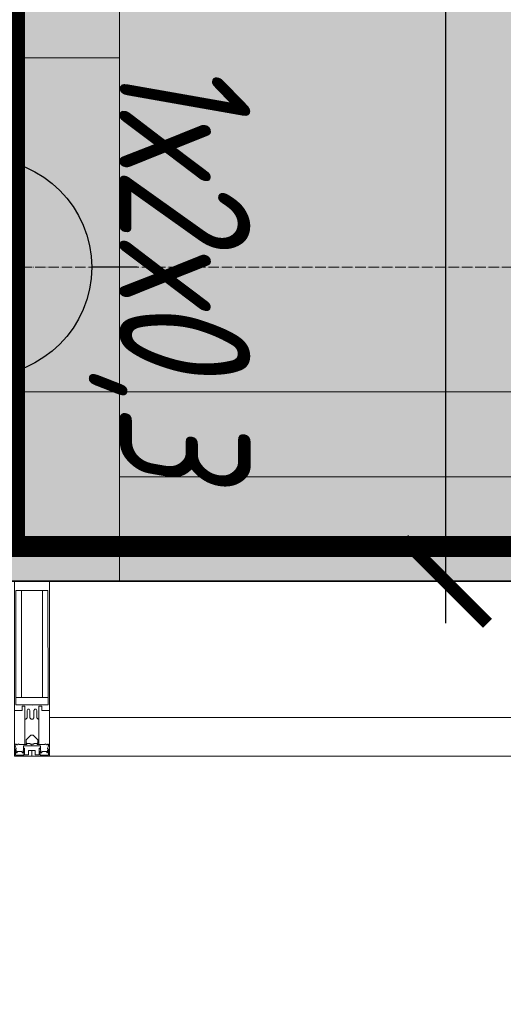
# Model space of a CAD drawing. Header units: millimetres. Extents: x -173851 to 481338, y -267897 to -21875.
# Tile 103 of 256: x -8087 to -7394, y -106445 to -105035. Entities that reach past the tile are written whole.
import ezdxf
from ezdxf import colors
from ezdxf.entities.mleader import LeaderData, LeaderLine
from ezdxf.enums import TextEntityAlignment as Align
from ezdxf.math import Vec2, Vec3

# ---------------------------------------------------------------- set-up
doc = ezdxf.new("R2010")
doc.units = ezdxf.units.MM
for name, pattern in [('( Hidden )', [0.375, 0.25, -0.125]), ('-D1d1-15x02', [19, 15, -2, 0, -2]), ('DASHDOT', [25.4, 12.7, -6.35, 0, -6.35])]:
    doc.linetypes.add(name, pattern=pattern)
doc.layers.get('Defpoints').update_dxf_attribs({"color": 31})
for name, color, linetype, lineweight in [('dim_light', 12, 'Continuous', 9), ('dim_pot', 183, 'Continuous', 9), ('EOM', 1, 'Continuous', 5), ('pot sh', 183, 'Continuous', 15), ('Импосты витража', 7, 'Continuous', 5), ('Оси', 7, 'Continuous', 5), ('Панели витража', 7, 'Continuous', 5), ('Перекрытия', 7, 'Continuous', 5), ('Стены', 7, 'Continuous', 5), ('Элементы узлов', 7, 'Continuous', 5)]:
    doc.layers.add(name, color=color, linetype=linetype, lineweight=lineweight)
for name, color, linetype, lineweight, true_color in [('dim_razv', 7, 'DASHDOT', 9, 0x0d1b0d), ('EOM vinoski', 7, 'Continuous', 5, 0x241b00), ('pol', 7, 'Continuous', 15, 0x55666d)]:
    doc.layers.add(name, color=color, linetype=linetype, lineweight=lineweight, true_color=true_color)
doc.styles.add('fl_iso paper', font='isocpeur.ttf', dxfattribs={"width": 0.8, "oblique": 10})
doc.dimstyles.new('In tre 1_75', dxfattribs={"dimtxt": 220, "dimasz": 120, "dimexe": 60, "dimexo": 10, "dimgap": 50, "dimtad": 1, "dimdec": 0, "dimrnd": 5, "dimzin": 0, "dimdsep": 46, "dimtxsty": 'fl_iso paper', "dimblk": 'ARCHTICK', "dimcen": 0, "dimdle": 60, "dimadec": 0, "dimazin": 0, "dimtfac": 1, "dimtdec": 0, "dimtofl": 0, "dimtmove": 1, "dimatfit": 1, "dimfxl": 1, "dimtfill": 1, "dimtolj": 1, "dimtzin": 0, "dimarcsym": 1})

# ---------------------------------------------------------------- blocks, each defined once
blk = doc.blocks.new('_DOT')
at = {"color": 0, "linetype": 'ByBlock'}
blk.add_line((-0.5, 0), (-1, 0), dxfattribs=at)
at = {"color": 0, "linetype": 'ByBlock', "const_width": 0.5}
blk.add_lwpolyline([(-0.25, 0, 1), (0.25, 0, 1)], format="xyb", close=True, dxfattribs=at)
blk = doc.blocks.new('*U139')
at = {"layer": 'EOM', "color": 0, "lineweight": 25}
blk.add_line((6.241156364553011e-05, 147.1317710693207), (4.399000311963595e-05, 103.7040129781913), dxfattribs=at)
blk.add_lwpolyline([(103.7040569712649, 0), (-103.7040569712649, -4.806508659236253e-12)], dxfattribs=at)
blk.add_arc((0, -4.399307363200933e-05), 103.7040569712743, 359.9999756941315, 179.9999756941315, dxfattribs=at)
at = {"layer": 'EOM', "color": 0, "style": 'fl_iso paper', "oblique": 10, "width": 0.8}
blk.add_attdef('SOC', text='', height=125, dxfattribs=at).set_placement((6.241163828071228e-05, 192.5639280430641), align=Align.MIDDLE_CENTER)
blk = doc.blocks.new('_ArchTick')
at = {"color": 0, "linetype": 'ByBlock', "lineweight": 9, "const_width": 0.15}
blk.add_lwpolyline([(-0.5, -0.5), (0.5, 0.5)], dxfattribs=at)
blk = doc.blocks.new('*D819')
at = {"layer": 'Defpoints', "color": 0, "linetype": 'ByBlock', "transparency": 16777216}
for p in [(-6641.730706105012, -98139.58810520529), (-7476.80338933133, -105839.6011111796), (-6815.147262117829, -105839.6011111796)]:
    blk.add_point(p, dxfattribs=at)
at = {"layer": 'dim_light', "color": 0, "linetype": 'ByBlock', "lineweight": -2, "transparency": 16777216}
for p, q in [((-7476.803389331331, -98079.58810520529), (-7476.80338933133, -105899.6011111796)), ((-6651.730706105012, -98139.58810520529), (-7536.803389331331, -98139.58810520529)), ((-6825.147262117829, -105839.6011111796), (-7536.80338933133, -105839.6011111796))]:
    blk.add_line(p, q, dxfattribs=at)
at = {"layer": 'dim_light', "color": 0, "linetype": 'ByBlock', "lineweight": -2, "transparency": 16777216, "xscale": 120, "yscale": 120, "zscale": 120}
for p, rotation in [((-7476.803389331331, -98139.58810520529), 90), ((-7476.80338933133, -105839.6011111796), 270)]:
    blk.add_blockref('_ArchTick', p, dxfattribs=dict(at, rotation=rotation))
at = {"layer": 'dim_light', "color": 0, "linetype": 'ByBlock', "transparency": 16777216, "insert": (-7636.803389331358, -101989.5946081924), "char_height": 220, "attachment_point": 5, "rotation": 90, "style": 'fl_iso paper', "bg_fill": 3, "box_fill_scale": 1.1, "bg_fill_color": 256, "bg_fill_true_color": 13158600, "bg_fill_transparency": 0}
blk.add_mtext('\\A1;7700', dxfattribs=at)
blk = doc.blocks.new('*D1228')
at = {"layer": 'Defpoints', "color": 0, "linetype": 'ByBlock', "transparency": 16777216}
for p in [(-6494.12749641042, -98089.58810506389), (-7167.346027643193, -105838.7881052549), (-6280.4385680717, -105838.7881052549)]:
    blk.add_point(p, dxfattribs=at)
at = {"layer": 'dim_pot', "color": 0, "linetype": 'ByBlock', "lineweight": -2, "transparency": 16777216}
for p, q in [((-7167.346027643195, -98029.58810506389), (-7167.346027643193, -105898.7881052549)), ((-6504.12749641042, -98089.58810506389), (-7227.346027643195, -98089.58810506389)), ((-6290.4385680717, -105838.7881052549), (-7227.346027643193, -105838.7881052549))]:
    blk.add_line(p, q, dxfattribs=at)
at = {"layer": 'dim_pot', "color": 0, "linetype": 'ByBlock', "lineweight": -2, "transparency": 16777216, "xscale": 120, "yscale": 120, "zscale": 120}
for p, rotation in [((-7167.346027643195, -98089.58810506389), 90), ((-7167.346027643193, -105838.7881052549), 270)]:
    blk.add_blockref('_ArchTick', p, dxfattribs=dict(at, rotation=rotation))
at = {"layer": 'dim_pot', "color": 0, "linetype": 'ByBlock', "transparency": 16777216, "insert": (-7327.346027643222, -101964.1881051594), "char_height": 220, "attachment_point": 5, "rotation": 90, "style": 'fl_iso paper', "bg_fill": 3, "box_fill_scale": 1.1, "bg_fill_color": 256, "bg_fill_true_color": 13158600, "bg_fill_transparency": 0}
blk.add_mtext('\\A1;7750', dxfattribs=at)
blk = doc.blocks.new('System Panel - A_PAN_Glass-8205127-50_AS_Plan_L01_Маркировочный - зависимый 4')
at = {"layer": 'Панели витража'}
for p, q in [((524.9999997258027, 54.99999999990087), (-524.9999997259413, 54.99999999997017)), ((-524.9999997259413, 54.99999999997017), (-524.9999997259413, -6.930349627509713e-11)), ((524.9999997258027, -6.930349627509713e-11), (524.9999997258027, 54.99999999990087)), ((-524.9999997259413, -6.930349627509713e-11), (524.9999997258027, -6.930349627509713e-11))]:
    blk.add_line(p, q, dxfattribs=at)
blk = doc.blocks.new('Rectangular Mullion - 50Wx250H-V11-50_AS_Plan_L01_Маркировочный - зависимый 4')
at = {"layer": 'Элементы узлов'}
for p, q in [((-24.99999999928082, 65.24999999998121), (-24.99999999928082, 250.0000000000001)), ((-24.99999999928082, 250.0000000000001), (1.10097131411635e-10, 250.0000000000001)), ((24.99999999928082, 250.0000000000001), (-1.10097131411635e-10, 250.0000000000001)), ((24.99999999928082, 65.24999999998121), (24.99999999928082, 250.0000000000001)), ((-23.00000000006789, 237.2999998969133), (0, 237.2999998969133)), ((-23.00000000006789, 237.2999998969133), (-23.00000000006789, 73.55000000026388)), ((-14.90000002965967, 83.95000000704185), (-14.90000002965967, 237.2999998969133)), ((23.00000000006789, 237.2999998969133), (0, 237.2999998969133)), ((14.90000002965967, 83.95000000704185), (14.90000002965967, 237.2999998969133)), ((23.00000000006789, 237.2999998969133), (23.00000000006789, 73.55000000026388)), ((0, 83.95000000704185), (-23.00000000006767, 83.95000000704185)), ((-0.5000000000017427, 73.55000000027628), (-23.00000000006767, 73.55000000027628)), ((-14.00000000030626, 71.25000000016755), (-14.00000000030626, 65.24999999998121)), ((-10.00000000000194, 71.25000000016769), (-14.00000000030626, 71.25000000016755)), ((-10.00000000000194, 53.00000000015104), (-10.00000000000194, 71.25000000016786)), ((0, 83.95000000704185), (23.00000000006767, 83.95000000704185)), ((0.5000000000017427, 73.55000000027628), (23.00000000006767, 73.55000000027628)), ((10.00000000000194, 71.25000000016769), (14.00000000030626, 71.25000000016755)), ((10.00000000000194, 53.00000000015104), (10.00000000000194, 71.25000000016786)), ((14.00000000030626, 71.25000000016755), (14.00000000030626, 65.24999999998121)), ((-14.00000000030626, 65.24999999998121), (-24.99999999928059, 65.24999999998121)), ((-7.037932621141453, 65.22019715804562), (-5.866025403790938, 67.25000000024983)), ((-7.037932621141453, 65.22019715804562), (-7.037932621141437, 54.66206737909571)), ((-4.133974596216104, 67.2500000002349), (-5.866025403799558, 67.25000000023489)), ((-4.133974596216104, 67.2500000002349), (-2.921875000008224, 65.06465906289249)), ((-2.921875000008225, 65.06465906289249), (-2.921875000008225, 54.6218750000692)), ((4.133974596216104, 67.2500000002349), (2.921875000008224, 65.06465906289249)), ((2.921875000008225, 65.06465906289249), (2.921875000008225, 54.6218750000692)), ((4.133974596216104, 67.2500000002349), (5.866025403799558, 67.25000000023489)), ((7.037932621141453, 65.22019715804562), (5.866025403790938, 67.25000000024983)), ((7.037932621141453, 65.22019715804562), (7.037932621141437, 54.66206737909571)), ((14.00000000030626, 65.24999999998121), (24.99999999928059, 65.24999999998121)), ((-8.700000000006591, 53.00000000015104), (-10.00000000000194, 53.00000000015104)), ((-10.00000000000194, 53.00000000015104), (-10.00000000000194, 16.99995160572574)), ((-8.700000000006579, 53.00000000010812), (-7.037932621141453, 54.66206737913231)), ((-1.300000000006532, 53.0000000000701), (-2.921875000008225, 54.6218750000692)), ((6.526812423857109e-12, 53.00000000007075), (-1.300000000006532, 53.00000000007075)), ((-6.526812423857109e-12, 53.00000000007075), (1.300000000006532, 53.00000000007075)), ((1.300000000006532, 53.0000000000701), (2.921875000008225, 54.6218750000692)), ((8.700000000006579, 53.00000000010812), (7.037932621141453, 54.66206737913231)), ((8.700000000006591, 53.00000000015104), (10.00000000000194, 53.00000000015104)), ((10.00000000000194, 53.00000000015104), (10.00000000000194, 16.99995160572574)), ((-8.499999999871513, 22.992756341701), (-1.514655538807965, 29.97810080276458)), ((-1.514655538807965, 29.97810080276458), (0, 29.97810080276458)), ((1.514655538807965, 29.97810080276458), (0, 29.97810080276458)), ((8.499999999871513, 22.992756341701), (1.514655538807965, 29.97810080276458)), ((-23.84999999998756, 14.57300708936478), (-24.99999999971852, 14.2340920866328)), ((-24.99999999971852, -3.563309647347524e-11), (-24.99999999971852, 14.2340920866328)), ((-22.31562543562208, 16.99995160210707), (-23.84999999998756, 16.99995160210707)), ((-23.84999999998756, 16.99995160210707), (-23.84999999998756, 14.57300708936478)), ((-22.5154942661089, 10.57659988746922), (-23.84999999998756, 14.57300708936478)), ((-22.31562543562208, 16.99995160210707), (-22.31562543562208, 16.0159351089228)), ((-22.31562543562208, 16.0159351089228), (-21.32717362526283, 16.0159351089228)), ((-18.99594636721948, 17.64827800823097), (-21.32717362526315, 16.01593510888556)), ((-18.37175191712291, 16.59995159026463), (-18.99594636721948, 17.64827800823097)), ((-7.381216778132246, 16.59995159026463), (-18.37175191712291, 16.59995159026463)), ((-12.19999999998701, 9.01334733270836), (-12.19999999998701, 14.79995160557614)), ((-12.19999999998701, 14.79995160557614), (1.241278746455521e-11, 14.79995160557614)), ((-10.00000000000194, 16.99995160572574), (-7.500000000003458, 16.99995160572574)), ((-8.50000000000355, 18.45620160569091), (-8.50000000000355, 22.99275634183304)), ((-7.500000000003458, 18.45620160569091), (-8.50000000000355, 18.45620160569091)), ((-7.500000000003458, 16.99995160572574), (-7.500000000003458, 18.45620160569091)), ((-7.381216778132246, 17.9999515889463), (-7.381216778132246, 16.59995159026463)), ((-2.629720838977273, 17.9999515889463), (-7.381216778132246, 17.9999515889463)), ((-2.629720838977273, 17.9999515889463), (-2.629720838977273, 16.82962325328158)), ((-2.629720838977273, 16.82962325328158), (1.241278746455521e-11, 16.82962325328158)), ((2.629720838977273, 16.82962325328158), (-1.241278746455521e-11, 16.82962325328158)), ((-1.241278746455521e-11, 14.79995160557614), (-1.241278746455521e-11, 16.82962325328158)), ((1.241278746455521e-11, 14.79995160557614), (1.241278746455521e-11, 16.82962325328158)), ((12.19999999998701, 14.79995160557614), (-1.241278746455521e-11, 14.79995160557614)), ((2.629720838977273, 17.9999515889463), (2.629720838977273, 16.82962325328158)), ((2.629720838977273, 17.9999515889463), (7.381216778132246, 17.9999515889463)), ((7.381216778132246, 17.9999515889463), (7.381216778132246, 16.59995159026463)), ((7.381216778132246, 16.59995159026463), (18.37175191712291, 16.59995159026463)), ((7.500000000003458, 18.45620160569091), (8.50000000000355, 18.45620160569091)), ((7.500000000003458, 16.99995160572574), (7.500000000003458, 18.45620160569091)), ((10.00000000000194, 16.99995160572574), (7.500000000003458, 16.99995160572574)), ((8.50000000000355, 18.45620160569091), (8.50000000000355, 22.99275634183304)), ((12.19999999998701, 9.01334733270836), (12.19999999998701, 14.79995160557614)), ((18.37175191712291, 16.59995159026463), (18.99594636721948, 17.64827800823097)), ((18.99594636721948, 17.64827800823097), (21.32717362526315, 16.01593510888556)), ((22.31562543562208, 16.0159351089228), (21.32717362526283, 16.0159351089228)), ((22.31562543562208, 16.99995160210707), (22.31562543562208, 16.0159351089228)), ((22.31562543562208, 16.99995160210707), (23.84999999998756, 16.99995160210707)), ((22.5154942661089, 10.57659988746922), (23.84999999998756, 14.57300708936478)), ((23.84999999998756, 16.99995160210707), (23.84999999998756, 14.57300708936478)), ((23.84999999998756, 14.57300708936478), (24.99999999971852, 14.2340920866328)), ((24.99999999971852, -3.563309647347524e-11), (24.99999999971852, 14.2340920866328)), ((-22.5154942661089, 10.57659988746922), (-23.69999999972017, 9.887595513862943)), ((-23.69999999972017, 1.299999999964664), (-23.69999999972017, 9.887595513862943)), ((-23.69999999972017, 1.299999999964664), (-11.79999999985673, 1.299999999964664)), ((-23.23052442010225, 10.16068049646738), (-22.4999999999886, 7.97299933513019)), ((-22.4999999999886, 7.972999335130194), (-22.4999999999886, 4.498266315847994)), ((-21.2999999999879, 4.498266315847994), (-22.4999999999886, 4.498266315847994)), ((-21.2999999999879, 4.498266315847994), (-21.2999999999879, 6.499951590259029)), ((-21.2999999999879, 6.499951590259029), (-14.19999999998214, 6.499951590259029)), ((-14.19999999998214, 6.499951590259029), (-14.19999999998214, 4.498266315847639)), ((-13.17298132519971, 4.498266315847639), (-14.19999999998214, 4.498266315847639)), ((-13.17298132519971, 4.498266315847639), (-12.19750689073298, 7.212514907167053)), ((-12.69968128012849, 7.622988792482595), (-11.34289360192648, 11.39823795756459)), ((-12.69968128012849, 7.622988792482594), (-11.79999999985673, 6.887595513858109)), ((-11.79999999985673, 1.299999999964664), (-11.79999999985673, 6.887595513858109)), ((-10.49999999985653, 11.23409208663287), (-11.26476860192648, 11.39823795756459)), ((-10.49999999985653, 1.499999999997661), (-10.49999999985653, 11.23409208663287)), ((-4.799999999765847, 1.499999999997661), (-10.49999999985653, 1.499999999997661)), ((0, 7.99999999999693), (-4.799999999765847, 7.99999999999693)), ((-4.799999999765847, 1.499999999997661), (-4.799999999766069, 7.99999999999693)), ((0, -3.563309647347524e-11), (0, 7.99999999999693)), ((0, 7.99999999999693), (4.799999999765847, 7.99999999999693)), ((0, -3.563309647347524e-11), (0, 7.99999999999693)), ((4.799999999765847, 1.499999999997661), (4.799999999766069, 7.99999999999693)), ((4.799999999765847, 1.499999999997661), (10.49999999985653, 1.499999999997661)), ((10.49999999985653, 11.23409208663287), (11.26476860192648, 11.39823795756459)), ((10.49999999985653, 1.499999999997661), (10.49999999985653, 11.23409208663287)), ((12.69968128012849, 7.622988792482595), (11.34289360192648, 11.39823795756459)), ((12.69968128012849, 7.622988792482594), (11.79999999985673, 6.887595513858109)), ((11.79999999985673, 1.299999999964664), (11.79999999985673, 6.887595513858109)), ((23.69999999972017, 1.299999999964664), (11.79999999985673, 1.299999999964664)), ((13.17298132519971, 4.498266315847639), (12.19750689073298, 7.212514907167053)), ((13.17298132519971, 4.498266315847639), (14.19999999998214, 4.498266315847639)), ((21.2999999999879, 6.499951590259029), (14.19999999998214, 6.499951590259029)), ((14.19999999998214, 6.499951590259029), (14.19999999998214, 4.498266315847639)), ((21.2999999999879, 4.498266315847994), (21.2999999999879, 6.499951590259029)), ((21.2999999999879, 4.498266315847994), (22.4999999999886, 4.498266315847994)), ((23.23052442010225, 10.16068049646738), (22.4999999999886, 7.97299933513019)), ((22.4999999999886, 7.972999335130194), (22.4999999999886, 4.498266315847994)), ((22.5154942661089, 10.57659988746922), (23.69999999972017, 9.887595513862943)), ((23.69999999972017, 1.299999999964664), (23.69999999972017, 9.887595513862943)), ((-24.99999999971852, -3.563309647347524e-11), (1.400959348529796e-10, -3.563309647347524e-11)), ((24.99999999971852, -3.563309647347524e-11), (-1.400959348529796e-10, -3.563309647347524e-11))]:
    blk.add_line(p, q, dxfattribs=at)
for centre, radius, start, end in [((-0.5000000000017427, 73.05000000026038), 0.5000000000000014, 359.9999999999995, 89.9999999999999), ((0.5000000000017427, 73.05000000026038), 0.4999999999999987, 90.00000000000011, 180.0000000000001)]:
    blk.add_arc(centre, radius, start, end, dxfattribs=at)
blk = doc.blocks.new('Rectangular Mullion - R_StandardFrame_50Wx250H-4760732-50_AS_Plan_L01_Маркировочный - зависимый 4')
at = {"layer": 'Импосты витража', "lineweight": 9}
for p, q in [((-25.00000000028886, -249.9999999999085), (-25.00000000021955, 6.930349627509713e-11)), ((-25.00000000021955, 6.930349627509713e-11), (25.00000000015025, 6.930349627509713e-11)), ((25.00000000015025, 6.930349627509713e-11), (25.00000000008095, -249.9999999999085)), ((25.00000000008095, -249.9999999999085), (-25.00000000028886, -249.9999999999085))]:
    blk.add_line(p, q, dxfattribs=at)
blk = doc.blocks.new('RST_AR_KMN_R22_SLB_FCD_rvt-1-50_AS_Plan_L01_Маркировочный - зависимый 4')
at = {"layer": 'Импосты витража', "lineweight": 5, "rotation": 0.001808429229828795}
blk.add_blockref('Rectangular Mullion - 50Wx250H-V11-50_AS_Plan_L01_Маркировочный - зависимый 4', (78483.71974245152, 32628.20510643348), dxfattribs=at)
at = {"layer": 'Импосты витража', "lineweight": 5, "extrusion": (0, 0, -1), "rotation": 179.9981915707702}
blk.add_blockref('Rectangular Mullion - R_StandardFrame_50Wx250H-4760732-50_AS_Plan_L01_Маркировочный - зависимый 4', (-78483.71974245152, 32628.20510643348), dxfattribs=at)
at = {"layer": 'Панели витража', "lineweight": 5, "rotation": 0.001808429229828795}
blk.add_blockref('System Panel - A_PAN_Glass-8205127-50_AS_Plan_L01_Маркировочный - зависимый 4', (79033.71974190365, 32628.2224661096), dxfattribs=at)

msp = doc.modelspace()

# ---------------------------------------------------------------- hatches: boundary and pattern name
at = {"layer": 'pol', "true_color": 0xa6a6a6}
h = msp.add_hatch(color=253, dxfattribs=at)
h.dxf.hatch_style = 1
h.paths.add_polyline_path([(-28194.92749652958, -86219.58801258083), (-28194.92749652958, -78989.58810517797), (-24044.12749692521, -78989.58810530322), (-24044.12749692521, -83819.58810511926), (-24764.12749692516, -83819.58810511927), (-24764.12749692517, -86789.5881052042), (-25324.12749692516, -86789.5881052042), (-25324.12749692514, -86219.58819790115)])
edge = h.paths.add_edge_path(flags=17)
edge.add_line((-21196.43569949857, -78088.29358020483), (-21194.68003962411, -81039.23130297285))
edge.add_arc((-21794.67993343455, -81039.5882728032), 600.0000000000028, -89.97284325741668, 0.034088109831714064, ccw=False)
edge.add_line((-21794.39554870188, -81639.58820540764), (-21795.00537707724, -81639.5884944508))
edge.add_arc((-21794.72099234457, -82239.58842705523), 600.0000000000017, 90.02715674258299, 180.0301743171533)
edge.add_line((-22394.7209091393, -82239.90441175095), (-22392.50901623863, -86439.90388762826))
edge.add_arc((-21792.50909944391, -86439.58790293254), 599.9999999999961, 180.0301743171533, 270.0000000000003)
edge.add_line((-21792.50909944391, -87039.58790293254), (-21191.90867825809, -87039.58790293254))
edge.add_line((-21191.90867825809, -87039.58790293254), (-21191.90867825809, -87639.58810511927))
edge.add_line((-21191.90867825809, -87639.58810511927), (-22392.19340000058, -87639.58810511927))
edge.add_arc((-22392.19340000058, -87039.58810511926), 600.0000000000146, 180.0271567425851, 269.99999999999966, ccw=False)
edge.add_line((-22992.19333260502, -87039.87248985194), (-22995.03704536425, -81040.15707680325))
edge.add_arc((-22395.03711275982, -81039.87269207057), 599.9999999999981, 90.027156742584, 180.0271567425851, ccw=False)
edge.add_line((-22395.3214974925, -80439.87275946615), (-22394.89784251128, -80439.87255866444))
edge.add_arc((-22395.18222724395, -79839.87262606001), 600.0000000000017, 270.027156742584, 360.0410189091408)
edge.add_line((-21795.18238100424, -79839.44307708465), (-21796.43574792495, -78088.72312932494))
edge.add_line((-21796.43574792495, -78088.72312932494), (-21196.43569949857, -78088.29358020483))
edge = h.paths.add_edge_path()
edge.add_line((-22867.53051351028, -76990.38810520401), (-23694.12749692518, -76990.38810520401))
edge.add_line((-23694.12749692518, -76990.38810520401), (-23694.12749692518, -77594.5882327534))
edge.add_line((-23694.12749692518, -77594.5882327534), (-24044.0917835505, -77597.08797765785))
edge.add_line((-24044.0917835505, -77597.08797765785), (-24044.12749692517, -77189.58810520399))
edge.add_line((-24044.12749692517, -77189.58810520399), (-25494.12749681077, -77189.58810520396))
edge.add_line((-25494.12749681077, -77189.58810520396), (-25494.14997868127, -76590.38810511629))
edge.add_line((-25494.14997868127, -76590.38810511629), (-28193.32749652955, -76590.38810511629))
edge.add_line((-28193.32749652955, -76590.38810511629), (-28193.32749652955, -78489.58810511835))
edge.add_line((-28193.32749652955, -78489.58810511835), (-26544.12749692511, -78489.58810511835))
edge.add_line((-26544.12749692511, -78489.58810511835), (-26544.12749692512, -78789.58810524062))
edge.add_line((-26544.12749692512, -78789.58810524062), (-23694.12749692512, -78789.58810520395))
edge.add_line((-23694.12749692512, -78789.58810520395), (-23694.12749692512, -88739.588105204))
edge.add_line((-23694.12749692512, -88739.588105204), (-21194.12749681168, -88739.588105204))
edge.add_line((-21194.12749681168, -88739.588105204), (-21194.12749681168, -82839.58810511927))
edge.add_line((-21194.12749681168, -82839.58810511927), (-19994.12749719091, -82839.58810511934))
edge.add_line((-19994.12749719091, -82839.58810511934), (-19994.12749719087, -82339.31921960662))
edge.add_line((-19994.12749719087, -82339.31921960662), (-19124.12749681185, -82339.31921960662))
edge.add_line((-19124.12749681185, -82339.31921960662), (-19124.52749681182, -76989.58810520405))
edge.add_line((-19124.52749681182, -76989.58810520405), (-19950.53228196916, -76989.58810520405))
edge.add_arc((-21409.12749652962, -76639.58810492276), 1500.000000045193, 193.5248260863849, 346.5066011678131, ccw=False)
h.paths.add_polyline_path([(-20994.12749681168, -85539.58810520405), (-13744.1274964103, -85539.58810520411), (-13744.1274964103, -87839.58810520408), (-13844.12749641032, -87839.58810520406), (-15094.12749681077, -87839.58810520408), (-20994.12749681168, -87839.58810520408)])
h.paths.add_polyline_path([(-16689.12749681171, -94339.5881052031), (-13849.12749640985, -94339.5881052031), (-13849.12749640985, -92289.5881052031), (-16689.12749681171, -92289.5881052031)], flags=17)
edge = h.paths.add_edge_path(flags=17)
edge.add_line((-11143.55835974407, -92489.56590899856), (-11144.05718459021, -92489.56590899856))
edge.add_arc((-11144.05718459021, -91889.56590899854), 600.0000000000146, 180.030751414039, 269.9999999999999, ccw=False)
edge.add_line((-11744.05709817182, -91889.88793703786), (-11746.95591251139, -86488.84162752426))
edge.add_arc((-12346.955826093, -86489.16365556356), 600.0000000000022, 0.0307514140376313, 90.02715674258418)
edge.add_line((-12347.24021082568, -85889.16372295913), (-13544.4119373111, -85889.73115195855))
edge.add_line((-13544.4119373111, -85889.73115195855), (-13544.12749641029, -86489.84958905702))
edge.add_line((-13544.12749641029, -86489.84958905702), (-12947.09021708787, -86489.56660854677))
edge.add_arc((-12946.8058323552, -87089.56654115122), 600.0000000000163, 0.028189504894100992, 90.02715674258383, ccw=False)
edge.add_line((-12346.8059049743, -87089.27134135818), (-12343.85361652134, -93089.86110879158))
edge.add_arc((-11743.85368914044, -93089.56590899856), 600.0000000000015, 180.0281895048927, 269.9999999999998)
edge.add_line((-11743.85368914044, -93689.56590899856), (-11143.55835974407, -93689.56590899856))
edge.add_line((-11143.55835974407, -93689.56590899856), (-11143.55835974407, -92489.56590899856))
h.paths.add_polyline_path([(-9564.149978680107, -93089.58810524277), (-9564.149978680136, -96089.58810524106), (-11144.14964157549, -96089.58810524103), (-11144.14964157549, -96739.58810520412), (-12744.14997847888, -96739.5881052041), (-12744.14997847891, -95339.58810520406), (-13094.14997827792, -95339.58810520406), (-13094.14997827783, -93889.5881052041), (-13544.14997867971, -93889.58810520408), (-13544.14997867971, -92089.5881052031), (-16694.14997867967, -92089.58810520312), (-16694.14997867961, -90539.58810520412), (-13194.14997827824, -90539.58810520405), (-13194.14997827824, -89459.58810520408), (-13544.14997827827, -89459.58810520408), (-13544.1499783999, -84414.58810520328), (-13144.12749653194, -84414.58810520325), (-13144.12749653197, -82839.58810520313), (-13244.12749681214, -82839.58810520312), (-13244.12749681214, -81089.58810508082), (-13544.12749681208, -81089.58810508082), (-13544.12749681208, -80639.58810524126), (-11544.12749666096, -80639.58810524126), (-11544.12749666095, -82739.58810524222), (-11443.76800688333, -82739.5881052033), (-11443.76800688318, -84414.58810520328), (-11144.14997868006, -84414.58810520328), (-11144.14997868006, -87509.58810524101), (-11514.14997868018, -87509.58810524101), (-11514.14997868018, -90539.58810520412), (-11144.14997868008, -90539.58810520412), (-11144.14964157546, -93089.588105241)])
edge = h.paths.add_edge_path()
edge.add_line((-11146.63135644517, -93089.58601444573), (-10789.12749681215, -93089.58810524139))
edge.add_line((-10789.12749681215, -93089.58810524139), (-10789.12749681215, -92609.58810524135))
edge.add_line((-10789.12749681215, -92609.58810524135), (-7945.501746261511, -92609.58810524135))
edge.add_line((-7945.501746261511, -92609.58810524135), (-7345.501798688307, -92609.58810524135))
edge.add_line((-7345.501798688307, -92609.58810524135), (-7342.993586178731, -100889.766177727))
edge.add_arc((-7942.993534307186, -100889.515354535), 600.0000005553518, 270.0253169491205, 359.9760481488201, ccw=False)
edge.add_arc((-7942.44403111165, -102089.5152291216), 600.0000000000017, 90.02715674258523, 180.0285281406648)
edge.add_line((-8542.443956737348, -102089.8139750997), (-8540.77858455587, -104839.5881052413))
edge.add_line((-8540.77858455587, -104839.5881052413), (-9140.779144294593, -104839.5881052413))
edge.add_line((-9140.779144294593, -104839.5881052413), (-9142.73019566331, -100889.8310144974))
edge.add_arc((-8542.730269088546, -100889.5341807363), 600.0000000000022, 90.02715674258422, 180.0283455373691, ccw=False)
edge.add_line((-8543.014653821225, -100289.5342481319), (-8542.973281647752, -100289.5342285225))
edge.add_arc((-8543.257666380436, -99689.53429591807), 600.0000000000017, 270.0271567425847, 360.0237094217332)
edge.add_line((-7943.257717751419, -99689.28601144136), (-7945.243980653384, -94289.31762452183))
edge.add_arc((-8545.243929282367, -94289.56590899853), 599.9999999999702, 0.02370942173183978, 90.00000000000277)
edge.add_line((-8545.243929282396, -93689.56590899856), (-11146.6348653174, -93689.56590899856))
edge.add_line((-11146.6348653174, -93689.56590899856), (-11146.63135644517, -93089.58601444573))
edge = h.paths.add_edge_path(flags=17)
edge.add_line((-10944.15128060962, -102689.5910616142), (-10342.06466726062, -102689.5910616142))
edge.add_arc((-10342.06466726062, -102089.5910616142), 600, 270, 360.0274455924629)
edge.add_line((-9742.0647360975, -102089.303652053), (-9743.214117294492, -99689.84054366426))
edge.add_arc((-9143.214186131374, -99689.55313410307), 600.0000000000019, 90.02715674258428, 180.0274455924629, ccw=False)
edge.add_arc((-9143.498570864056, -98489.55320149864), 600, 270.0000000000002, 358.2550162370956)
edge.add_line((-8543.776814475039, -98507.82380394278), (-8544.637600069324, -96689.27239002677))
edge.add_arc((-9144.637532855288, -96689.5563915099), 600.0000000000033, 0.02712014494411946, 89.99999999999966)
edge.add_line((-9144.637532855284, -96089.5563915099), (-9944.127640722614, -96089.5563915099))
edge.add_line((-9944.127640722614, -96089.5563915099), (-9944.127496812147, -97289.58810508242))
edge.add_line((-9944.127496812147, -97289.58810508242), (-10944.14997868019, -97289.58810506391))
edge.add_line((-10944.14997868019, -97289.58810506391), (-10944.15128060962, -102689.5910616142))
edge = h.paths.add_edge_path()
edge.add_line((-10144.14997868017, -96089.58810522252), (-10144.14997868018, -97289.58810506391))
edge.add_line((-10144.14997868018, -97289.58810506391), (-10944.14997868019, -97289.58810506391))
edge.add_line((-10944.14997868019, -97289.58810506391), (-10944.14997868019, -105838.7881052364))
edge.add_line((-10944.14997868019, -105838.7881052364), (-9144.149978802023, -105838.7881052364))
edge.add_line((-9144.149978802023, -105838.7881052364), (-9144.149978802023, -104839.5881052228))
edge.add_line((-9144.149978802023, -104839.5881052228), (-8144.149978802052, -104839.5881052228))
edge.add_line((-8144.149978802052, -104839.5881052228), (-8144.149978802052, -105839.5881052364))
edge.add_line((-8144.149978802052, -105839.5881052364), (-6645.814894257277, -105838.7881052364))
edge.add_line((-6645.814894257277, -105838.7881052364), (-6635.026875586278, -105820.1027087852))
edge.add_line((-6635.026875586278, -105820.1027087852), (-6615.13573239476, -105831.5868656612))
edge.add_line((-6615.13573239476, -105831.5868656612), (-6611.45126787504, -105825.2051859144))
edge.add_arc((-5869.201267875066, -104539.5904739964), 1484.499999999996, -59.030779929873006, 240.00000000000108, ccw=False)
edge.add_line((-5105.310938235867, -105812.4658859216), (-5094.210018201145, -105839.6796395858))
edge.add_line((-5094.210018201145, -105839.6796395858), (-3444.118414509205, -105839.6275576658))
edge.add_line((-3444.118414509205, -105839.6275576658), (-3444.149978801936, -104839.5881052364))
edge.add_line((-3444.149978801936, -104839.5881052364), (-2644.149978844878, -104839.5881052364))
edge.add_line((-2644.149978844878, -104839.5881052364), (-2644.149978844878, -100989.5881052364))
edge.add_line((-2644.149978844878, -100989.5881052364), (-3444.172460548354, -100989.5881052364))
edge.add_line((-3444.172460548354, -100989.5881052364), (-3444.172460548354, -99989.58810523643))
edge.add_line((-3444.172460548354, -99989.58810523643), (-2644.149978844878, -99989.58810523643))
edge.add_line((-2644.149978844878, -99989.58810523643), (-2644.149978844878, -97789.58810506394))
edge.add_line((-2644.149978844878, -97789.58810506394), (-5594.149978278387, -97789.58810506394))
edge.add_line((-5594.149978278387, -97789.58810506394), (-5594.149978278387, -98089.58810506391))
edge.add_line((-5594.149978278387, -98089.58810506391), (-6494.149978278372, -98089.58810506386))
edge.add_line((-6494.149978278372, -98089.58810506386), (-6494.149978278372, -97089.5881050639))
edge.add_line((-6494.149978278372, -97089.5881050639), (-5794.149978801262, -97089.5881050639))
edge.add_line((-5794.149978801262, -97089.5881050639), (-5794.14997880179, -92589.58810522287))
edge.add_line((-5794.14997880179, -92589.58810522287), (-10794.17212344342, -92589.59764703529))
edge.add_line((-10794.17212344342, -92589.59764703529), (-10794.17212344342, -93089.58810522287))
edge.add_line((-10794.17212344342, -93089.58810522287), (-9564.149978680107, -93089.58810522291))
edge.add_line((-9564.149978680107, -93089.58810522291), (-9564.149978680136, -96089.58810522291))
edge.add_line((-9564.149978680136, -96089.58810522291), (-10144.14997868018, -96089.58810522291))
edge.add_line((-10144.14997868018, -96089.58810522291), (-10144.14997868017, -96089.58810522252))
at = {"layer": 'pot sh', "true_color": 0x817863}
h = msp.add_hatch(dxfattribs=at)
h.set_pattern_fill('ANSI31', color=8, scale=350, angle=315)
h.set_pattern_definition([(0, (0, 0), (3.410605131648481e-13, 1111.25), [])])
h.paths.add_polyline_path([(-11144.14027409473, -96089.588105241), (-11144.14027409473, -92589.59764705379), (-5794.127496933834, -92589.58810524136), (-5794.127496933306, -97089.5881050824), (-6494.127496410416, -97089.5881050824), (-6494.028589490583, -105839.5881052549), (-6645.792412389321, -105838.7881052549), (-8144.127496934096, -105839.5881052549), (-8144.127496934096, -104839.5881052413), (-9144.127496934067, -104839.5881052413), (-9144.127496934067, -105838.7881052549), (-10944.12749681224, -105838.7881052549), (-10944.12749681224, -97289.58810508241), (-10144.12749681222, -97289.58810508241), (-10144.12749681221, -96089.58810524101)])

# ---------------------------------------------------------------- linework, layer by layer
at = {"layer": 'dim_razv', "color": 172, "linetype": '( Hidden )', "ltscale": 10, "true_color": 0x0000d6, "const_width": 30}
msp.add_lwpolyline([(-3524.130021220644, -105789.6931261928), (-8094.127496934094, -105789.5614018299), (-8094.127496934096, -104789.5881052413), (-9194.127496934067, -104789.5881052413), (-9194.127496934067, -105788.7881052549), (-10894.12749681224, -105788.7881052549), (-10894.12749681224, -97369.58810508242)], dxfattribs=at)

# ---------------------------------------------------------------- block references
at = {"layer": 'EOM'}
ref = msp.add_blockref('*U139', (-8139.127496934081, -105389.5881052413), dxfattribs=dict(at, xscale=-1.5, yscale=1.5, zscale=1.5, rotation=270.0000275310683))
ref.add_attrib('SOC', '1х2х0,3', dxfattribs={"color": 0, "height": 187.5000000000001, "rotation": 270.0000275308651, "style": 'fl_iso paper', "oblique": 9.999999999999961, "width": 0.7999999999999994}).set_placement((-7850.281604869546, -105389.5878728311), align=Align.MIDDLE_CENTER)

# ---------------------------------------------------------------- leaders
at = {"layer": 'EOM vinoski', "linetype": 'ByBlock', "lineweight": 0}
ml = msp.add_multileader_mtext('Standard', dxfattribs=at)
ml.set_content('Эл. вывод для подключения портала', color=256, style='fl_iso paper')
ml.set_leader_properties(lineweight=5)
ml.set_arrow_properties(name='DOT')
ml.build(insert=Vec2(0, 0))
ml.multileader.update_dxf_attribs({"has_dogleg": 0, "text_left_attachment_type": 6, "text_right_attachment_type": 6, "dogleg_length": 0.5, "arrow_head_size": 40, "scale": 40})
ctx = ml.context
ctx.base_point, ctx.scale, ctx.char_height, ctx.arrow_head_size, ctx.landing_gap_size, ctx.plane_origin = Vec3(-10442.63765545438, -107617.5132248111), 40, 160, 40, 80, Vec3(-17468.7454931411, -106718.0902008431)
ctx.left_attachment, ctx.right_attachment = 6, 6
notes = []
notes.append((ctx, [(0, (1, 1, 0), (-7277.181174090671, -107617.5132248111), (-1, 0), 20, [(2, [(-6637.11182785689, -105960.2218360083)], 0, [])])]))
ctx.mtext.insert, ctx.mtext.width, ctx.mtext.defined_height, ctx.mtext.line_spacing_factor, ctx.mtext.flow_direction = Vec3(-10362.63765545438, -107409.5132248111), 3076.561588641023, 629.6778815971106, 0.9, 5
ctx.mtext.has_bg_fill, ctx.mtext.bg_color, ctx.mtext.bg_scale_factor, ctx.mtext.bg_transparency, ctx.mtext.use_window_bg_color = 1, -1027028792, 1.5, 0, 1
for ctx, leaders in notes:
    for number, flags, end, landing, length, lines in leaders:
        leader = LeaderData()
        leader.index, (leader.has_last_leader_line, leader.has_dogleg_vector, leader.attachment_direction) = number, flags
        leader.last_leader_point, leader.dogleg_vector, leader.dogleg_length = Vec3(end), Vec3(landing), length
        for number, points, colour, breaks in lines:
            line = LeaderLine()
            line.index, line.vertices, line.color, line.breaks = number, Vec3.list(points), colors.encode_raw_color(colour), breaks
            leader.lines.append(line)
        ctx.leaders.append(leader)

# ---------------------------------------------------------------- next in the draw order: dimensions: what is measured, and where the dimension line sits
at = {"layer": 'dim_light', "linetype": 'ByBlock'}
dim = msp.add_linear_dim(base=(-7476.80338933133, -105839.6011111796), p1=(-6641.730706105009, -98139.58810520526), p2=(-6815.147262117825, -105839.6011111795), angle=90, dimstyle='In tre 1_75', dxfattribs=at)
dim.commit()
dim.dimension.update_dxf_attribs({"geometry": '*D819', "text_midpoint": (-7636.803389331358, -101989.5946081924)})

# ---------------------------------------------------------------- next in the draw order: hatches: boundary and pattern name
at = {"layer": 'pol'}
h = msp.add_hatch(dxfattribs=at)
h.set_pattern_fill('AR-B816', color=256, scale=2.9528, angle=90)
h.set_pattern_definition([(90, (-10944.12749681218, -97289.9881052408), (-600.0089599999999, 3.67399526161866e-14), []), (180, (-10944.12749681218, -97289.9881052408), (-600.0089599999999, -600.0089599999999), [600.0089599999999, -600.0089599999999])])
edge = h.paths.add_edge_path()
edge.add_line((-10144.14997868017, -96089.58810522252), (-10144.14997868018, -97289.58810506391))
edge.add_line((-10144.14997868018, -97289.58810506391), (-10944.14997868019, -97289.58810506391))
edge.add_line((-10944.14997868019, -97289.58810506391), (-10944.14997868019, -105838.7881052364))
edge.add_line((-10944.14997868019, -105838.7881052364), (-9144.149978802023, -105838.7881052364))
edge.add_line((-9144.149978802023, -105838.7881052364), (-9144.149978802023, -104839.5881052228))
edge.add_line((-9144.149978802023, -104839.5881052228), (-8144.149978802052, -104839.5881052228))
edge.add_line((-8144.149978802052, -104839.5881052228), (-8144.149978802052, -105839.5881052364))
edge.add_line((-8144.149978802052, -105839.5881052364), (-6645.814894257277, -105838.7881052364))
edge.add_line((-6645.814894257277, -105838.7881052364), (-6635.026875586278, -105820.1027087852))
edge.add_line((-6635.026875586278, -105820.1027087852), (-6615.13573239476, -105831.5868656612))
edge.add_line((-6615.13573239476, -105831.5868656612), (-6611.45126787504, -105825.2051859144))
edge.add_arc((-5869.201267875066, -104539.5904739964), 1484.499999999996, -59.030779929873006, 240.00000000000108, ccw=False)
edge.add_line((-5105.310938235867, -105812.4658859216), (-5094.210018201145, -105839.6796395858))
edge.add_line((-5094.210018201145, -105839.6796395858), (-3444.118414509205, -105839.6275576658))
edge.add_line((-3444.118414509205, -105839.6275576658), (-3444.149978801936, -104839.5881052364))
edge.add_line((-3444.149978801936, -104839.5881052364), (-2644.149978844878, -104839.5881052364))
edge.add_line((-2644.149978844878, -104839.5881052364), (-2644.149978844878, -100989.5881052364))
edge.add_line((-2644.149978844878, -100989.5881052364), (-3444.172460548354, -100989.5881052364))
edge.add_line((-3444.172460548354, -100989.5881052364), (-3444.172460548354, -99989.58810523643))
edge.add_line((-3444.172460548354, -99989.58810523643), (-2644.149978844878, -99989.58810523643))
edge.add_line((-2644.149978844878, -99989.58810523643), (-2644.149978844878, -97789.58810506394))
edge.add_line((-2644.149978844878, -97789.58810506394), (-5594.149978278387, -97789.58810506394))
edge.add_line((-5594.149978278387, -97789.58810506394), (-5594.149978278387, -98089.58810506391))
edge.add_line((-5594.149978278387, -98089.58810506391), (-6494.149978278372, -98089.58810506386))
edge.add_line((-6494.149978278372, -98089.58810506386), (-6494.149978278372, -97089.5881050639))
edge.add_line((-6494.149978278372, -97089.5881050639), (-5794.149978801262, -97089.5881050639))
edge.add_line((-5794.149978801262, -97089.5881050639), (-5794.14997880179, -92589.58810522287))
edge.add_line((-5794.14997880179, -92589.58810522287), (-10794.17212344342, -92589.59764703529))
edge.add_line((-10794.17212344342, -92589.59764703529), (-10794.17212344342, -93089.58810522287))
edge.add_line((-10794.17212344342, -93089.58810522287), (-9564.149978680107, -93089.58810522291))
edge.add_line((-9564.149978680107, -93089.58810522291), (-9564.149978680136, -96089.58810522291))
edge.add_line((-9564.149978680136, -96089.58810522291), (-10144.14997868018, -96089.58810522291))
edge.add_line((-10144.14997868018, -96089.58810522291), (-10144.14997868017, -96089.58810522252))

# ---------------------------------------------------------------- next in the draw order: linework, layer by layer
at = {"layer": 'Defpoints', "linetype": 'ByBlock'}
for points in [[(-8144.149978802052, -105839.5881052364), (-6645.814894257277, -105838.7881052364), (-6635.026875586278, -105820.1027087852), (-6615.13573239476, -105831.5868656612), (-6611.45126787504, -105825.2051859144, -3.669899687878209), (-5105.310938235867, -105812.4658859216), (-5094.210018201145, -105839.6796395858), (-3444.118414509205, -105839.6275576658), (-3444.149978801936, -104839.5881052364), (-2644.149978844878, -104839.5881052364), (-2644.149978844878, -100989.5881052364), (-3444.172460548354, -100989.5881052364), (-3444.172460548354, -99989.58810523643), (-2644.149978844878, -99989.58810523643), (-2644.149978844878, -97789.58810506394), (-5594.149978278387, -97789.58810506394), (-5594.149978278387, -98089.58810506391), (-6494.149978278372, -98089.58810506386), (-6494.149978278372, -97089.5881050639)], [(-6494.127496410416, -97089.5881050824), (-6494.127496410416, -98089.58810508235), (-5594.12749641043, -98089.58810508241), (-5594.12749641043, -97789.58810508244), (-2644.127496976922, -97789.58810508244), (-2644.127496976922, -99989.58810525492), (-3444.149978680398, -99989.58810525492), (-3444.149978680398, -100989.5881052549), (-2644.127496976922, -100989.5881052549), (-2644.127496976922, -104839.5881052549), (-3444.127496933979, -104839.5881052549), (-3444.095932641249, -105839.6275576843), (-5094.187536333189, -105839.6796396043), (-5105.288456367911, -105812.4658859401, 3.669899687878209), (-6611.428786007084, -105825.2051859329), (-6615.113250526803, -105831.5868656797), (-6635.004393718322, -105820.1027088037), (-6645.792412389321, -105838.7881052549), (-8144.127496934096, -105839.5881052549)]]:
    msp.add_lwpolyline(points, format="xyb", dxfattribs=at)
at = {"layer": 'Оси', "linetype": '-D1d1-15x02'}
msp.add_line((278.0284150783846, -105389.5881052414), (-34415.73332455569, -105389.5881052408), dxfattribs=at)
at = {"layer": 'Перекрытия'}
for p, q in [((-11988.75234784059, -105839.5900369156), (-6646.255407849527, -105839.5900369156)), ((-6646.255407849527, -105839.5900369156), (-11988.75234784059, -105839.5900369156)), ((-7394.149641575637, -105839.5900369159), (-9894.149641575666, -105839.5900369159)), ((-9894.149641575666, -105839.5900369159), (-7394.149641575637, -105839.5900369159)), ((-6646.25429260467, -105839.5881052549), (-8144.127496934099, -105839.5881052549)), ((-8144.127496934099, -105839.5881052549), (-6646.25429260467, -105839.5881052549))]:
    msp.add_line(p, q, dxfattribs=at)
at = {"layer": 'Стены'}
for p, q in [((-225.0005645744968, -105838.7881052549), (-10944.12749681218, -105838.7881052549)), ((-10944.12749681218, -105839.5881052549), (-225.0005645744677, -105839.5881052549))]:
    msp.add_line(p, q, dxfattribs=at)

# ---------------------------------------------------------------- next in the draw order: block references
at = {"lineweight": 5}
msp.add_blockref('RST_AR_KMN_R22_SLB_FCD_rvt-1-50_AS_Plan_L01_Маркировочный - зависимый 4', (-86552.84723272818, -138717.9786443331), dxfattribs=at)

# ---------------------------------------------------------------- next in the draw order: dimensions: what is measured, and where the dimension line sits
at = {"layer": 'dim_pot', "linetype": 'ByBlock'}
dim = msp.add_linear_dim(base=(-7167.346027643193, -105838.7881052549), p1=(-6494.127496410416, -98089.58810506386), p2=(-6280.438568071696, -105838.7881052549), angle=90, dimstyle='In tre 1_75', dxfattribs=at)
dim.commit()
dim.dimension.update_dxf_attribs({"geometry": '*D1228', "text_midpoint": (-7327.346027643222, -101964.1881051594)})

# ---------------------------------------------------------------- next in the draw order: leaders
at = {"layer": 'EOM vinoski', "linetype": 'ByBlock', "lineweight": 0}
ml = msp.add_multileader_mtext('Standard', dxfattribs=at)
ml.set_content('Эл. вывод для подключения тепловой завесы ', color=256, style='fl_iso paper')
ml.set_leader_properties(lineweight=5)
ml.set_arrow_properties(name='DOT')
ml.build(insert=Vec2(0, 0))
ml.multileader.update_dxf_attribs({"has_dogleg": 0, "text_left_attachment_type": 6, "text_right_attachment_type": 6, "dogleg_length": 0.5, "arrow_head_size": 40, "scale": 40})
ctx = ml.context
ctx.base_point, ctx.scale, ctx.char_height, ctx.arrow_head_size, ctx.landing_gap_size, ctx.plane_origin = Vec3(-13500.35540508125, -107617.5132248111), 40, 160, 40, 80, Vec3(-21281.66324276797, -106718.0902008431)
ctx.left_attachment, ctx.right_attachment = 6, 6
notes = []
notes.append((ctx, [(0, (1, 1, 0), (-11090.09892371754, -107617.5132248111), (-1, 0), 20, [(2, [(-10450.02957748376, -105960.2218360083)], 0, [])])]))
ctx.mtext.insert, ctx.mtext.width, ctx.mtext.defined_height, ctx.mtext.line_spacing_factor, ctx.mtext.flow_direction = Vec3(-13420.35540508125, -107425.5132248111), 3076.561588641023, 629.6778815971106, 0.9, 5
ctx.mtext.has_bg_fill, ctx.mtext.bg_color, ctx.mtext.bg_scale_factor, ctx.mtext.bg_transparency, ctx.mtext.use_window_bg_color = 1, -1027028792, 1.5, 0, 1
for ctx, leaders in notes:
    for number, flags, end, landing, length, lines in leaders:
        leader = LeaderData()
        leader.index, (leader.has_last_leader_line, leader.has_dogleg_vector, leader.attachment_direction) = number, flags
        leader.last_leader_point, leader.dogleg_vector, leader.dogleg_length = Vec3(end), Vec3(landing), length
        for number, points, colour, breaks in lines:
            line = LeaderLine()
            line.index, line.vertices, line.color, line.breaks = number, Vec3.list(points), colors.encode_raw_color(colour), breaks
            leader.lines.append(line)
        ctx.leaders.append(leader)

doc.saveas('drawing.dxf')
